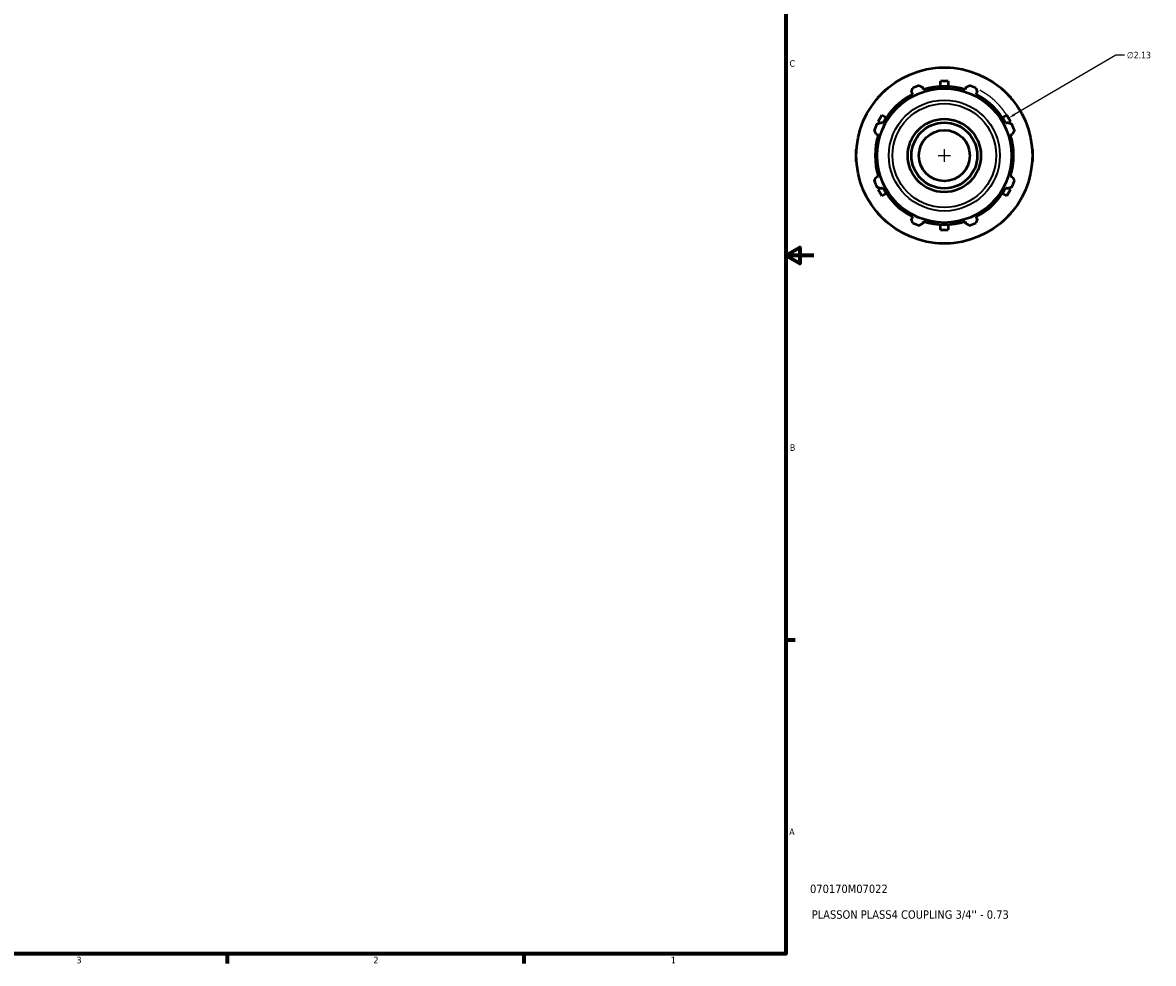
# Model space of a CAD drawing. Header units: inches. Extents: x 0.1 to 43.8, y -12 to 27.8.
# Tile 4 of 6: x 22.6 to 38.8, y 0.9 to 14.3. Entities that reach past the tile are written whole.
import ezdxf

# ---------------------------------------------------------------- set-up
doc = ezdxf.new("R2010")
doc.units = ezdxf.units.IN
doc.header["$MEASUREMENT"] = 0
for name, color, linetype, lineweight in [('Border (ANSI)', 7, 'Continuous', 70), ('Dimension (ANSI)', 7, 'Continuous', 25), ('Title (ANSI)', 7, 'Continuous', 50), ('Visible (ANSI)', 7, 'Continuous', 50), ('Visible Narrow (ANSI)', 7, 'Continuous', 35)]:
    doc.layers.add(name, color=color, linetype=linetype, lineweight=lineweight)
doc.styles.add('Note Text (ANSI)', font='tahoma.ttf')
doc.styles.add('Text Style29', font='tahoma.ttf')
doc.dimstyles.new('Default (ANSI)', dxfattribs={"dimtxt": 0.094488, "dimasz": 0.098425, "dimexe": 0.125, "dimexo": 0.0625, "dimgap": 0.031496, "dimtad": 0, "dimtih": 1, "dimtoh": 1, "dimrnd": 1e-08, "dimzin": 4, "dimdsep": 46, "dimtxsty": 'Note Text (ANSI)', "dimcen": 0.09, "dimdle": 0.393701, "dimclrd": 256, "dimclre": 256, "dimclrt": 5, "dimadec": 0, "dimazin": 1, "dimtfac": 1, "dimtofl": 0, "dimtmove": 0, "dimatfit": 3, "dimfxl": 1, "dimtolj": 1, "dimtzin": 4, "dimlwd": -1, "dimlwe": -1, "dimarcsym": 0})

# ---------------------------------------------------------------- blocks, each defined once
blk = doc.blocks.new('Borders Default Border')
at = {"layer": 'Border (ANSI)'}
for p, q in [((33.5, 5.5), (33.634, 5.5)), ((25.5, 1), (25.5, 0.866)), ((29.75, 1), (29.75, 0.866))]:
    blk.add_line(p, q, dxfattribs=at)
at = {"layer": 'Border (ANSI)', "flags": 128}
for points in [[(0.5, 1), (0.5, 21), (33.5, 21), (33.5, 1), (0.5, 1)], [(33.9, 11), (33.5, 11), (33.7, 11.115), (33.7, 10.885), (33.5, 11)]]:
    blk.add_lwpolyline(points, dxfattribs=at)
at = {"layer": 'Border (ANSI)', "color": 5, "true_color": 0x0000ff, "char_height": 0.0945, "attachment_point": 7, "style": 'Note Text (ANSI)'}
for s, insert in [('C', (33.552, 13.701)), ('B', (33.558, 8.203)), ('A', (33.547, 2.703)), ('3', (23.346, 0.864)), ('2', (27.596, 0.866)), ('1', (31.854, 0.866))]:
    blk.add_mtext(s, dxfattribs=dict(at, insert=insert))
blk = doc.blocks.new('Title Blocks ANSI - Large')
at = {"layer": 'Title (ANSI)', "color": 5, "true_color": 0x0000ff, "style": 'Text Style29'}
for tag, p in [('PART_NUMBER_001', (0.345, 0.873)), ('DESCRIPTION_001', (0.369, 0.505))]:
    blk.add_attdef(tag, p, '', height=0.12, dxfattribs=at)
blk = doc.blocks.new('*D12')
at = {"layer": 'Defpoints', "color": 0, "transparency": 16777216}
for p in [(36.688, 12.968), (34.848, 11.894)]:
    blk.add_point(p, dxfattribs=at)
at = {"layer": 'Dimension (ANSI)', "transparency": 16777216}
for p, q in [((38.223, 13.866), (36.772, 13.018)), ((38.349, 13.866), (38.223, 13.866)), ((35.768, 12.341), (35.768, 12.521)), ((35.678, 12.431), (35.858, 12.431))]:
    blk.add_line(p, q, dxfattribs=at)
blk.add_arc((35.768, 12.431), 1.065, 23.5727, 61.4296, dxfattribs=at)
blk.add_solid([(36.764, 13.032), (36.781, 13.004), (36.688, 12.968)], dxfattribs=at)
at = {"layer": 'Dimension (ANSI)', "color": 5, "transparency": 16777216, "insert": (38.381, 13.917), "char_height": 0.0945, "attachment_point": 1, "style": 'Note Text (ANSI)'}
blk.add_mtext('\\A1;∅2.13', dxfattribs=at)

msp = doc.modelspace()

# ---------------------------------------------------------------- linework, layer by layer
at = {"layer": 'Visible (ANSI)'}
for p, q in [((35.6828, 13.691), (35.768, 13.691)), ((35.6828, 13.6881), (35.6828, 13.691)), ((35.768, 13.691), (35.8532, 13.691)), ((35.8532, 13.691), (35.8532, 13.6881)), ((35.7147, 13.42), (35.7147, 13.496)), ((35.8212, 13.496), (35.7147, 13.496)), ((35.8212, 13.496), (35.8212, 13.42)), ((34.8168, 13.2617), (34.877, 13.3219)), ((34.877, 13.3219), (34.9373, 13.3822)), ((34.9373, 13.3822), (34.9393, 13.3801)), ((35.2959, 13.3379), (35.3106, 13.3095)), ((35.4701, 13.3756), (35.4605, 13.4061)), ((36.0754, 13.4061), (36.0658, 13.3756)), ((36.2253, 13.3095), (36.2401, 13.3379)), ((36.5966, 13.3801), (36.5987, 13.3822)), ((36.5987, 13.3822), (36.6589, 13.3219)), ((36.6589, 13.3219), (36.7192, 13.2617)), ((34.8188, 13.2596), (34.8168, 13.2617)), ((36.7192, 13.2617), (36.7171, 13.2596)), ((34.8723, 13.0096), (34.819, 12.9174)), ((34.8723, 13.0096), (34.9381, 12.9716)), ((36.5979, 12.9716), (36.6637, 13.0096)), ((36.7169, 12.9174), (36.6637, 13.0096)), ((34.85, 12.8995), (34.819, 12.9174)), ((34.8894, 12.8883), (34.8611, 12.9031)), ((36.6748, 12.9031), (36.6465, 12.8883)), ((36.7169, 12.9174), (36.6859, 12.8995)), ((34.7929, 12.7384), (34.8234, 12.7288)), ((36.7126, 12.7288), (36.743, 12.7384)), ((34.508, 12.5162), (34.5109, 12.5162)), ((34.508, 12.431), (34.508, 12.5162)), ((37.0251, 12.5162), (37.028, 12.5162)), ((37.028, 12.5162), (37.028, 12.431)), ((34.508, 12.3458), (34.508, 12.431)), ((34.5109, 12.3458), (34.508, 12.3458)), ((37.028, 12.3458), (37.0251, 12.3458)), ((37.028, 12.431), (37.028, 12.3458)), ((34.8234, 12.1331), (34.7929, 12.1235)), ((36.743, 12.1235), (36.7126, 12.1331)), ((34.819, 11.9446), (34.85, 11.9625)), ((34.819, 11.9446), (34.8723, 11.8524)), ((34.8611, 11.9589), (34.8894, 11.9736)), ((34.9381, 11.8903), (34.8723, 11.8524)), ((36.6637, 11.8524), (36.5979, 11.8903)), ((36.6465, 11.9736), (36.6748, 11.9589)), ((36.6637, 11.8524), (36.7169, 11.9446)), ((36.6859, 11.9625), (36.7169, 11.9446)), ((34.8168, 11.6003), (34.8188, 11.6023)), ((34.877, 11.54), (34.8168, 11.6003)), ((34.9373, 11.4798), (34.877, 11.54)), ((35.3106, 11.5524), (35.2959, 11.5241)), ((36.2401, 11.5241), (36.2253, 11.5524)), ((36.6589, 11.54), (36.5987, 11.4798)), ((36.7192, 11.6003), (36.6589, 11.54)), ((36.7171, 11.6023), (36.7192, 11.6003)), ((34.9393, 11.4818), (34.9373, 11.4798)), ((35.4605, 11.4559), (35.4701, 11.4864)), ((35.7147, 11.366), (35.7147, 11.442)), ((35.7147, 11.366), (35.8212, 11.366)), ((35.8212, 11.442), (35.8212, 11.366)), ((36.0658, 11.4864), (36.0754, 11.4559)), ((36.5987, 11.4798), (36.5966, 11.4818)), ((35.6828, 11.171), (35.6828, 11.1739)), ((35.768, 11.171), (35.6828, 11.171)), ((35.8532, 11.171), (35.768, 11.171)), ((35.8532, 11.1739), (35.8532, 11.171))]:
    msp.add_line(p, q, dxfattribs=at)
for radius in [1.26, 0.961, 0.5236, 0.4713, 0.365]:
    msp.add_circle((35.768, 12.431), radius, dxfattribs=at)
for radius, start, end in [(0.9904, 117.5, 152.5), (1.065, 109.79198, 115.20802), (0.9904, 72.5, 107.5), (1.065, 64.79198, 70.20802), (0.9904, 27.5, 62.5), (1.065, 154.79198, 160.20802), (1.065, 19.79198, 25.20802), (0.9904, 162.5, 197.5), (0.9904, 342.5, 17.5), (1.065, 199.79198, 205.20802), (1.065, 334.79198, 340.20802), (0.9904, 207.5, 242.5), (0.9904, 297.5, 332.5), (1.065, 244.79198, 250.20802), (0.9904, 252.5, 287.5), (1.065, 289.79198, 295.20802)]:
    msp.add_arc((35.768, 12.431), radius, start, end, dxfattribs=at)
for points, weights in [([(35.2959, 13.3379), (35.3049, 13.3656), (35.3144, 13.3946)], [1.00131036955, 1.00106365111, 1]), ([(35.4074, 13.4331), (35.4345, 13.4193), (35.4605, 13.4061)], [1, 1.00106365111, 1.00131036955]), ([(36.0754, 13.4061), (36.1015, 13.4193), (36.1286, 13.4331)], [1.00131036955, 1.00106365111, 1]), ([(36.2216, 13.3946), (36.231, 13.3656), (36.2401, 13.3379)], [1, 1.00106365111, 1.00131036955]), ([(34.7929, 12.7384), (34.7797, 12.7645), (34.7659, 12.7916)], [1.00131036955, 1.00106365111, 1]), ([(34.8044, 12.8846), (34.8333, 12.894), (34.8611, 12.9031)], [1, 1.00106365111, 1.00131036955]), ([(36.6748, 12.9031), (36.7026, 12.894), (36.7315, 12.8846)], [1.00131036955, 1.00106365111, 1]), ([(36.7701, 12.7916), (36.7563, 12.7645), (36.743, 12.7384)], [1, 1.00106365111, 1.00131036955]), ([(34.7659, 12.0704), (34.7797, 12.0975), (34.7929, 12.1235)], [1, 1.00106365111, 1.00131036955]), ([(36.743, 12.1235), (36.7563, 12.0975), (36.7701, 12.0704)], [1.00131036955, 1.00106365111, 1]), ([(34.8611, 11.9589), (34.8333, 11.9679), (34.8044, 11.9774)], [1.00131036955, 1.00106365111, 1]), ([(36.7315, 11.9774), (36.7026, 11.9679), (36.6748, 11.9589)], [1, 1.00106365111, 1.00131036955]), ([(35.3144, 11.4674), (35.3049, 11.4963), (35.2959, 11.5241)], [1, 1.00106365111, 1.00131036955]), ([(36.2401, 11.5241), (36.231, 11.4963), (36.2216, 11.4674)], [1.00131036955, 1.00106365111, 1]), ([(35.4605, 11.4559), (35.4345, 11.4427), (35.4074, 11.4289)], [1.00131036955, 1.00106365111, 1]), ([(36.1286, 11.4289), (36.1015, 11.4427), (36.0754, 11.4559)], [1, 1.00106365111, 1.00131036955])]:
    msp.add_rational_spline(points, weights, degree=2, dxfattribs=at)
at = {"layer": 'Visible Narrow (ANSI)'}
for radius in [0.7942, 0.743]:
    msp.add_circle((35.768, 12.431), radius, dxfattribs=at)

# ---------------------------------------------------------------- block references
msp.add_blockref('Borders Default Border', (0, 0))
msp.add_blockref('Title Blocks ANSI - Large', (33.5, 1)).add_auto_attribs({'PART_NUMBER_001': '070170M07022', 'DESCRIPTION_001': "PLASSON PLASS4 COUPLING 3/4'' - 0.73"})

# ---------------------------------------------------------------- dimensions: what is measured, and where the dimension line sits
at = {"layer": 'Dimension (ANSI)'}
dim = msp.add_diameter_dim_2p(p1=(34.8484, 11.8937), p2=(36.6875, 12.9683), dimstyle='Default (ANSI)', override={"dimgap": 0.031496, "dimdec": 2, "dimlfac": 1, "dimtol": 0, "dimlim": 0, "dimtp": 0, "dimtm": 0, "dimtdec": 2}, dxfattribs=at)
dim.commit()
dim.dimension.update_dxf_attribs({"geometry": '*D12', "text_midpoint": (38.5521, 13.8657), "dimtype": 163})

doc.saveas('drawing.dxf')
